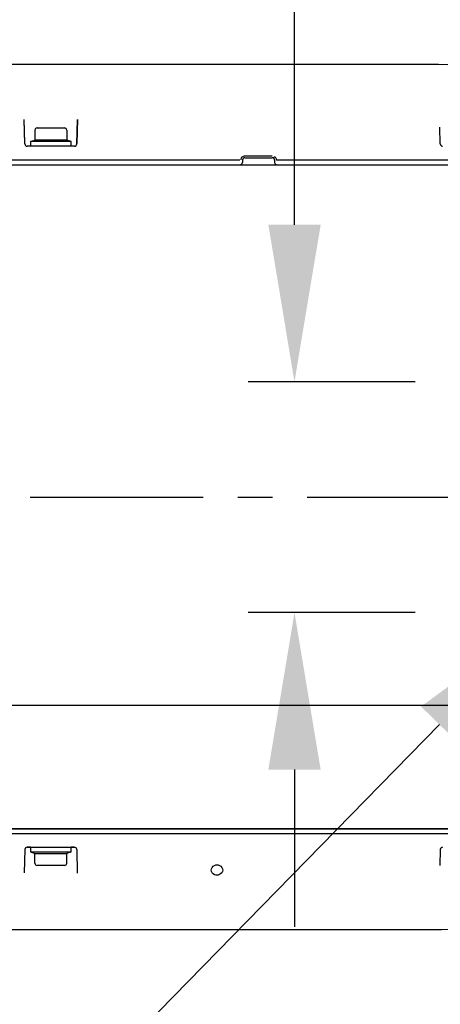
# Model space of a CAD drawing. Header units: millimetres. Extents: x 7426 to 8300, y 124 to 421.
# Tile 30 of 135: x 7984.72 to 7989.27, y 171.15 to 181.81. Entities that reach past the tile are written whole.
import ezdxf
from ezdxf import colors
from ezdxf.entities.mleader import LeaderData, LeaderLine
from ezdxf.math import Vec2, Vec3

# ---------------------------------------------------------------- set-up
doc = ezdxf.new("R2010")
doc.units = ezdxf.units.MM
doc.linetypes.add('BANKLINE1', pattern=[5.5, 4, -1.5])
doc.linetypes.add('CENTER', pattern=[0.6, 0.375, -0.075, 0.075, -0.075])
doc.layers.add('00_COMPONENTS', color=7, linetype='BANKLINE1')
doc.layers.add('外形图', color=7, linetype='Continuous')
doc.styles.add('微软雅黑', font='msyh.ttc')
doc.dimstyles.new('尺寸标注_1_20比例', dxfattribs={"dimtxt": 2.1, "dimasz": 1.7, "dimexe": 0.5, "dimexo": 0.4, "dimgap": 0.5, "dimtad": 1, "dimdec": 1, "dimlfac": 20, "dimdsep": 46, "dimtxsty": '微软雅黑', "dimcen": 0.09, "dimadec": 0, "dimazin": 0, "dimtp": 0.01, "dimtm": 0.01, "dimtfac": 1, "dimtdec": 1, "dimtofl": 0, "dimtmove": 0, "dimatfit": 3, "dimfxl": 1, "dimtolj": 1, "dimarcsym": 0})

# ---------------------------------------------------------------- blocks, each defined once
blk = doc.blocks.new('*D1482')
at = {"layer": '00_COMPONENTS', "color": 0, "linetype": 'ByBlock', "lineweight": -2, "ltscale": 20}
for p, q in [((7987.693, 179.589), (7987.693, 186.043)), ((7989.001, 177.889), (7987.193, 177.889)), ((7989.001, 175.389), (7987.193, 175.389)), ((7987.693, 173.689), (7987.693, 171.989))]:
    blk.add_line(p, q, dxfattribs=at)
at = {"layer": '00_COMPONENTS', "color": 0}
for points in [[(7987.41, 179.589), (7987.977, 179.589), (7987.693, 177.889)], [(7987.977, 173.689), (7987.41, 173.689), (7987.693, 175.389)]]:
    blk.add_solid(points, dxfattribs=at)
at = {"layer": 'Defpoints', "color": 0}
for p in [(7989.401, 177.889), (7987.693, 175.389), (7989.401, 175.389)]:
    blk.add_point(p, dxfattribs=at)
at = {"layer": '00_COMPONENTS', "color": 0, "insert": (7986.107, 184.093), "char_height": 2.1, "attachment_point": 5, "rotation": 90, "style": '微软雅黑'}
blk.add_mtext('\\A1;50', dxfattribs=at)

msp = doc.modelspace()

# ---------------------------------------------------------------- linework, layer by layer
at = {"layer": '外形图', "linetype": 'Continuous'}
for p, q in [((7989.0534, 181.3234), (7981.3026, 181.3241)), ((7984.7726, 180.4709), (7984.7659, 180.7273)), ((7984.7728, 180.4634), (7984.7659, 180.7273)), ((7985.3341, 180.4634), (7985.341, 180.7277)), ((7985.341, 180.7277), (7985.3342, 180.469)), ((7984.8809, 180.6116), (7984.8809, 180.5064)), ((7984.9059, 180.6366), (7985.2009, 180.6366)), ((7985.2259, 180.6116), (7985.2259, 180.5064)), ((7989.2728, 180.4634), (7989.268, 180.6446)), ((7984.8334, 180.4891), (7984.8334, 180.4391)), ((7985.2734, 180.4891), (7984.8334, 180.4891)), ((7984.8433, 180.4927), (7984.8809, 180.5064)), ((7985.2259, 180.5064), (7984.8809, 180.5064)), ((7985.2635, 180.4927), (7985.2259, 180.5064)), ((7985.2734, 180.4391), (7985.2734, 180.4891)), ((7985.3091, 180.4391), (7984.7978, 180.4391)), ((7985.2734, 180.4391), (7984.8334, 180.4391)), ((7987.1022, 180.2891), (7973.9977, 180.2891)), ((7987.1297, 180.2897), (7987.1291, 180.2634)), ((7987.4518, 180.3317), (7987.1545, 180.3317)), ((7987.1547, 180.3141), (7987.4521, 180.3141)), ((7987.4771, 180.2897), (7987.4778, 180.2634)), ((7990.5453, 180.2891), (7987.501, 180.2891)), ((7973.7277, 180.2391), (7990.546, 180.2391)), ((7982.4177, 174.3891), (7995.2192, 174.3891)), ((7982.4177, 174.3891), (7995.9284, 174.3891)), ((7974.013, 173.0493), (7995.2737, 173.0493)), ((7995.2701, 173.0493), (7974.0145, 173.0493)), ((7984.9295, 173.0493), (7984.9284, 173.0493)), ((7985.1784, 173.0493), (7985.1517, 173.0493)), ((7985.1784, 173.0493), (7985.5482, 173.0493)), ((7985.3686, 173.0493), (7985.2238, 173.0493)), ((7985.3958, 173.0493), (7986.0282, 173.0493)), ((7985.5482, 173.0493), (7985.4348, 173.0493)), ((7986.1952, 173.0493), (7986.8095, 173.0493)), ((7986.905, 173.0493), (7989.203, 173.0493)), ((7973.9974, 172.9993), (7990.6778, 172.9993)), ((7984.7728, 172.825), (7984.7661, 172.5705)), ((7984.8321, 172.8493), (7984.7978, 172.8493)), ((7984.7978, 172.8493), (7985.3091, 172.8493)), ((7984.8334, 172.8493), (7984.8334, 172.7993)), ((7984.8334, 172.8493), (7985.2734, 172.8493)), ((7985.2734, 172.7993), (7985.2734, 172.8493)), ((7985.3036, 172.8493), (7985.2734, 172.8493)), ((7985.3341, 172.825), (7985.3407, 172.5698)), ((7989.2728, 172.825), (7989.2683, 172.6526)), ((7984.8334, 172.7993), (7985.2734, 172.7993)), ((7984.8433, 172.7957), (7984.8809, 172.782)), ((7984.8809, 172.6768), (7984.8809, 172.782)), ((7984.8809, 172.782), (7985.2259, 172.782)), ((7985.2635, 172.7957), (7985.2259, 172.782)), ((7985.2259, 172.6768), (7985.2259, 172.782)), ((7985.2009, 172.6518), (7984.9059, 172.6518)), ((7989.0534, 171.9548), (7981.4032, 171.9541))]:
    msp.add_line(p, q, dxfattribs=at)
at = {"layer": '外形图', "linetype": 'CENTER', "ltscale": 5}
msp.add_line((7969.8307, 176.6391), (8024.6478, 176.6391), dxfattribs=at)
at = {"layer": '外形图', "linetype": 'Continuous'}
for centre, radius, start, end in [((7984.9059, 180.6116), 0.025, 90, 180), ((7985.2009, 180.6116), 0.025, 0, 90), ((7984.8484, 180.4786), 0.015, 110, 135.55634), ((7985.2584, 180.4786), 0.015, 44.44366, 70), ((7984.7978, 180.4641), 0.025, 181.5, 270), ((7985.3091, 180.4641), 0.025, 270, 358.5), ((7989.2978, 180.4641), 0.025, 181.5, 270), ((7989.2978, 180.4641), 0.025, 181.5, 270), ((7987.1547, 180.2891), 0.025, 90, 178.5), ((7987.4521, 180.2891), 0.025, 1.5, 90), ((7987.1041, 180.2641), 0.025, 270, 358.5), ((7987.5028, 180.2641), 0.025, 181.5, 270), ((7984.7978, 172.8243), 0.025, 90, 178.5), ((7984.7978, 172.8243), 0.025, 129.09662, 138.79744), ((7985.3091, 172.8243), 0.025, 1.5, 90), ((7989.2978, 172.8243), 0.025, 90, 178.5), ((7984.8484, 172.8098), 0.015, 224.44366, 250), ((7985.2584, 172.8098), 0.015, 290, 315.55634), ((7984.9059, 172.6768), 0.025, 180, 270), ((7985.2009, 172.6768), 0.025, 270, 0)]:
    msp.add_arc(centre, radius, start, end, dxfattribs=at)
for points, knots in [([(7995.3268, 180.2891), (7994.3656, 180.748), (7992.2537, 181.2728), (7990.1206, 181.3193), (7989.0534, 181.3234)], [0, 0, 0, 0, 0.4995095, 1, 1, 1, 1]), ([(7987.1202, 180.317), (7987.1173, 180.3137), (7987.1126, 180.3056), (7987.1125, 180.2961), (7987.1135, 180.2916)], [0, 0, 0, 0, 0.4834761, 1, 1, 1, 1]), ([(7987.124, 180.3207), (7987.1234, 180.3201), (7987.122, 180.3189), (7987.1208, 180.3176), (7987.1202, 180.317)], [0, 0, 0, 0, 0.5021669, 1, 1, 1, 1]), ([(7987.1545, 180.3317), (7987.149, 180.3317), (7987.138, 180.3296), (7987.1282, 180.3243), (7987.124, 180.3207)], [0, 0, 0, 0, 0.4976037, 1, 1, 1, 1]), ([(7987.4786, 180.3219), (7987.4764, 180.3216), (7987.4714, 180.3198), (7987.467, 180.3168), (7987.4645, 180.315)], [0, 0, 0, 0, 0.4170176, 1, 1, 1, 1]), ([(7987.4821, 180.3219), (7987.4816, 180.322), (7987.4804, 180.3221), (7987.4792, 180.322), (7987.4786, 180.3219)], [0, 0, 0, 0, 0.4810008, 1, 1, 1, 1]), ([(7987.4976, 180.2973), (7987.4958, 180.3026), (7987.4936, 180.3119), (7987.4864, 180.3211), (7987.4821, 180.3219)], [0, 0, 0, 0, 0.559556, 1, 1, 1, 1]), ([(7987.501, 180.2891), (7987.5004, 180.2903), (7987.4992, 180.2931), (7987.4982, 180.2958), (7987.4976, 180.2973)], [0, 0, 0, 0, 0.4810021, 1, 1, 1, 1]), ([(7986.7907, 172.6004), (7986.79, 172.6216), (7986.8146, 172.6518), (7986.8444, 172.6588), (7986.8534, 172.6589)], [0, 0, 0, 0, 0.7012012, 1, 1, 1, 1]), ([(7986.8534, 172.5468), (7986.8442, 172.5467), (7986.8149, 172.5512), (7986.7913, 172.5803), (7986.7907, 172.6004)], [0, 0, 0, 0, 0.313785, 1, 1, 1, 1]), ([(7986.8534, 172.6589), (7986.8628, 172.6589), (7986.8931, 172.6527), (7986.9157, 172.6219), (7986.9163, 172.6011)], [0, 0, 0, 0, 0.3088183, 1, 1, 1, 1]), ([(7986.9163, 172.6011), (7986.9169, 172.5807), (7986.8909, 172.5525), (7986.8623, 172.5468), (7986.8534, 172.5468)], [0, 0, 0, 0, 0.6971909, 1, 1, 1, 1])]:
    msp.add_open_spline(points, degree=3, knots=knots, dxfattribs=at)
msp.add_open_spline([(7990.913, 172.0024), (7990.2939, 171.9676), (7989.6735, 171.9572), (7989.0534, 171.9548)], degree=3, dxfattribs=at)

# ---------------------------------------------------------------- dimensions: what is measured, and where the dimension line sits
at = {"layer": '00_COMPONENTS', "linetype": 'ByBlock', "ltscale": 20}
dim = msp.add_linear_dim(base=(7987.6934, 175.3891), p1=(7989.4008, 177.8891), p2=(7989.4008, 175.3891), angle=90, dimstyle='尺寸标注_1_20比例', dxfattribs=at)
dim.commit()
dim.dimension.update_dxf_attribs({"geometry": '*D1482', "text_midpoint": (7987.6934, 184.0927), "dimtype": 160})

# ---------------------------------------------------------------- leaders
at = {"layer": '外形图'}
ml = msp.add_multileader_mtext('Standard', dxfattribs=at)
ml.set_content('2×M5{\\A1;\\C256;深度12}', style='微软雅黑')
ml.set_leader_properties()
ml.build(insert=Vec2(0, 0))
ml.multileader.update_dxf_attribs({"text_left_attachment_type": 5, "text_right_attachment_type": 5, "dogleg_length": 0.15, "arrow_head_size": 1.7})
ctx = ml.context
ctx.base_point, ctx.char_height, ctx.arrow_head_size, ctx.landing_gap_size, ctx.plane_origin = Vec3(7964.8774, 166.919), 2.1, 1.7, 0.3, Vec3(7986.9441, 175.2096)
ctx.left_attachment, ctx.right_attachment, ctx.text_align_type = 5, 5, 2
notes = []
notes.append((ctx, [(0, (1, 1, 0), (7982.1577, 166.919), (-1, 0), 0.15, [(0, [(7990.4534, 175.3919)], 0, [])])]))
ctx.mtext.insert, ctx.mtext.alignment, ctx.mtext.flow_direction = Vec3(7981.7077, 169.6358), 3, 5
ml = msp.add_multileader_mtext('Standard', dxfattribs=at)
ml.set_content('4×M5{\\A1;\\C256;深度10}', style='微软雅黑')
ml.set_leader_properties()
ml.build(insert=Vec2(0, 0))
ml.multileader.update_dxf_attribs({"text_left_attachment_type": 5, "text_right_attachment_type": 5, "dogleg_length": 0.15, "arrow_head_size": 1.7})
ctx = ml.context
ctx.base_point, ctx.char_height, ctx.arrow_head_size, ctx.landing_gap_size, ctx.plane_origin = Vec3(7977.0602, 163.1659), 2.1, 1.7, 0.3, Vec3(8001.2558, 174.8919)
ctx.left_attachment, ctx.right_attachment, ctx.text_align_type = 5, 5, 2
notes.append((ctx, [(0, (1, 1, 0), (7994.5058, 163.1659), (-1, 0), 0.15, [(0, [(8001.2558, 174.8919)], 0, [])])]))
ctx.mtext.insert, ctx.mtext.alignment, ctx.mtext.flow_direction = Vec3(7994.0558, 165.8827), 3, 5
for ctx, leaders in notes:
    for number, flags, end, landing, length, lines in leaders:
        leader = LeaderData()
        leader.index, (leader.has_last_leader_line, leader.has_dogleg_vector, leader.attachment_direction) = number, flags
        leader.last_leader_point, leader.dogleg_vector, leader.dogleg_length = Vec3(end), Vec3(landing), length
        for number, points, colour, breaks in lines:
            line = LeaderLine()
            line.index, line.vertices, line.color, line.breaks = number, Vec3.list(points), colors.encode_raw_color(colour), breaks
            leader.lines.append(line)
        ctx.leaders.append(leader)

doc.saveas('drawing.dxf')
